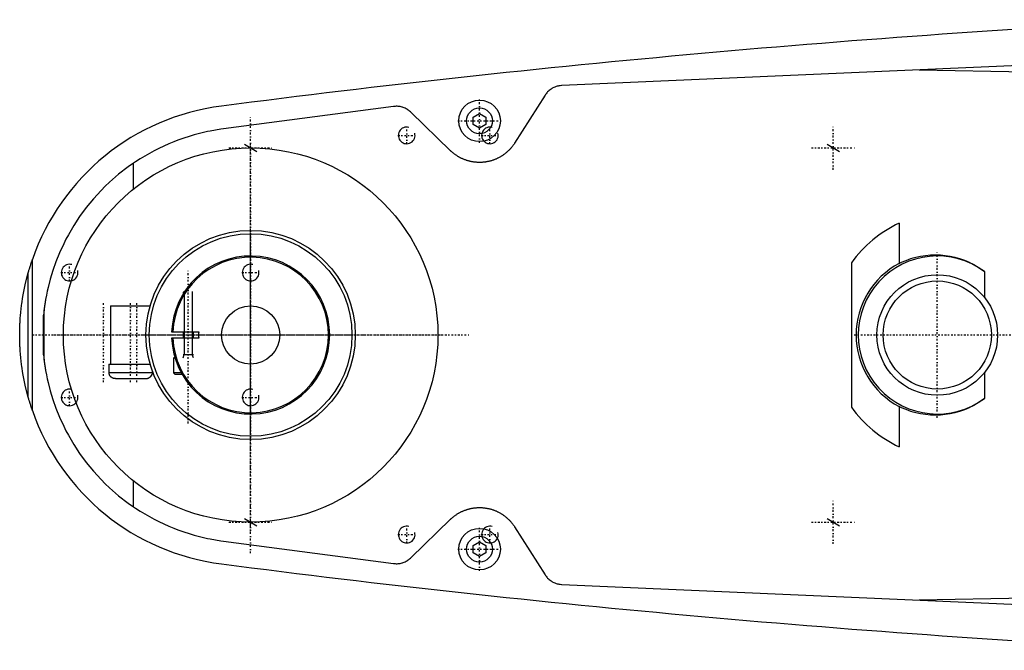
# Model space of a CAD drawing. Extents: x -1056 to 181, y -120 to 120.
# Tile 1 of 5: x -1056 to -819, y -76 to 76. Entities that reach past the tile are written whole.
import ezdxf

# ---------------------------------------------------------------- set-up
doc = ezdxf.new("R2010")
doc.units = 0
doc.linetypes.add('CENTER', pattern=[1.5, 0.45, -0.5, 0.05, -0.5])
for name, color, linetype in [('AM_0', 7, 'CONTINUOUS'), ('AM_10', 7, 'CONTINUOUS'), ('AM_7', 7, 'CENTER')]:
    doc.layers.add(name, color=color, linetype=linetype)

msp = doc.modelspace()

# ---------------------------------------------------------------- linework, layer by layer
at = {"layer": 'AM_0', "color": 7, "linetype": 'CONTINUOUS'}
for p, q in [((-695.22, 70), (-925.22, 60)), ((-839.33, 63.73), (-742.03, 61.98)), ((-929.22, 57.68), (-936.56, 46.13)), ((-965.65, 54.96), (-1006.53, 49.57)), ((-951.96, 44.32), (-961.52, 53.59)), ((-946.5, 52.37), (-945, 53.23)), ((-946.5, 50.63), (-946.5, 52.37)), ((-945, 53.23), (-943.5, 52.37)), ((-943.5, 52.37), (-943.5, 50.63)), ((-945, 49.77), (-946.5, 50.63)), ((-943.5, 50.63), (-945, 49.77)), ((-1028.19, 35.08), (-1028.19, 41.3)), ((-844.16, 26.89), (-844.16, 17.21)), ((-1052.45, -18.15), (-1052.45, 18.15)), ((-855.65, 17.37), (-855.65, -17.38)), ((-1053.45, -14.95), (-1053.45, 14.95)), ((-823.65, 15.24), (-823.65, 9.02)), ((-1015.97, 10.5), (-1016.25, 10.22)), ((-1016.25, 10.22), (-1016.25, 9.85)), ((-1016.01, 10.22), (-1016.25, 10.22)), ((-1015.84, 10.5), (-1015.97, 10.5)), ((-1049.63, 6.05), (-1049.77, 4.76)), ((-1049.77, -4.76), (-1049.77, 4.76)), ((-1049.63, -6.05), (-1049.63, 6.05)), ((-1033.65, 7), (-1033.65, -7)), ((-1033.65, 7), (-1024.16, 7)), ((-1018.99, 0.75), (-1012.48, 0.75)), ((-1016.25, 0.75), (-1016.25, -0.75)), ((-1013.75, -0.75), (-1013.75, 0.75)), ((-1012.48, -0.75), (-1018.99, -0.75)), ((-1049.77, -4.76), (-1049.63, -6.05)), ((-1034.1, -7), (-1034.1, -9)), ((-1034.1, -7), (-1024.16, -7)), ((-1018.5, -5.6), (-1018.5, -9.1)), ((-1018.16, -5.6), (-1018.5, -5.6)), ((-1018.19, -5.5), (-1018.4, -5.5)), ((-1034.1, -9), (-1023.6, -9)), ((-1023.6, -9), (-1023.6, -8.69)), ((-1018.5, -9.1), (-1018.1, -9.5)), ((-1016.68, -9.1), (-1018.5, -9.1)), ((-823.65, -9.02), (-823.65, -15.24)), ((-1033.72, -10), (-1033.63, -10)), ((-1032.49, -10.5), (-1025.21, -10.5)), ((-1024.07, -10), (-1023.98, -10)), ((-1016.45, -9.5), (-1018.1, -9.5)), ((-844.16, -17.21), (-844.16, -26.89)), ((-1028.19, -41.3), (-1028.19, -35.08)), ((-961.52, -53.59), (-951.96, -44.32)), ((-936.56, -46.13), (-929.22, -57.68)), ((-1006.53, -49.57), (-965.65, -54.96)), ((-946.5, -50.63), (-945, -49.77)), ((-946.5, -52.37), (-946.5, -50.63)), ((-945, -49.77), (-943.5, -50.63)), ((-943.5, -50.63), (-943.5, -52.37)), ((-945, -53.23), (-946.5, -52.37)), ((-943.5, -52.37), (-945, -53.23)), ((-925.22, -60), (-695.22, -70)), ((-742.03, -61.98), (-839.33, -63.73))]:
    msp.add_line(p, q, dxfattribs=at)
for points in [[(-925.22, 60, 0), (-925.34, 59.99, 0), (-925.6, 59.96, 0), (-925.85, 59.93, 0), (-925.98, 59.9, 0), (-926.11, 59.88, 0), (-926.37, 59.81, 0), (-926.62, 59.73, 0), (-926.87, 59.64, 0), (-927.12, 59.53, 0), (-927.36, 59.41, 0), (-927.48, 59.34, 0), (-927.59, 59.28, 0), (-927.82, 59.13, 0), (-928.04, 58.97, 0), (-928.24, 58.81, 0), (-928.44, 58.63, 0), (-928.63, 58.44, 0), (-928.72, 58.34, 0), (-928.81, 58.24, 0), (-928.98, 58.03, 0), (-929.14, 57.8, 0), (-929.22, 57.68, 0)], [(-961.52, 53.59, 0), (-961.61, 53.68, 0), (-961.81, 53.85, 0), (-962.01, 54.01, 0), (-962.11, 54.08, 0), (-962.22, 54.16, 0), (-962.44, 54.29, 0), (-962.66, 54.42, 0), (-962.89, 54.53, 0), (-963.13, 54.64, 0), (-963.37, 54.73, 0), (-963.49, 54.77, 0), (-963.61, 54.8, 0), (-963.85, 54.87, 0), (-964.09, 54.92, 0), (-964.34, 54.96, 0), (-964.58, 54.98, 0), (-964.82, 55, 0), (-964.94, 55, 0), (-965.05, 55, 0), (-965.29, 54.99, 0), (-965.53, 54.97, 0), (-965.65, 54.96, 0)], [(-1006.53, 49.57, 0), (-1007.18, 49.48, 0), (-1008.46, 49.28, 0), (-1009.75, 49.04, 0), (-1010.38, 48.91, 0), (-1011.02, 48.77, 0), (-1012.29, 48.47, 0), (-1013.54, 48.13, 0), (-1014.79, 47.76, 0), (-1016.03, 47.36, 0), (-1017.25, 46.93, 0), (-1017.86, 46.7, 0), (-1018.47, 46.46, 0), (-1019.67, 45.97, 0), (-1020.86, 45.44, 0), (-1022.03, 44.89, 0), (-1023.19, 44.3, 0), (-1024.33, 43.68, 0), (-1024.89, 43.36, 0), (-1025.45, 43.04, 0), (-1026.56, 42.36, 0), (-1027.65, 41.66, 0), (-1028.19, 41.3, 0)], [(-936.56, 46.13, 0), (-936.61, 46.06, 0), (-936.71, 45.91, 0), (-936.81, 45.77, 0), (-936.86, 45.7, 0), (-936.91, 45.63, 0), (-937.01, 45.49, 0), (-937.12, 45.35, 0), (-937.22, 45.21, 0), (-937.33, 45.08, 0), (-937.44, 44.95, 0), (-937.5, 44.89, 0), (-937.55, 44.83, 0), (-937.67, 44.7, 0), (-937.78, 44.58, 0), (-937.9, 44.46, 0), (-938.01, 44.35, 0), (-938.13, 44.23, 0), (-938.19, 44.18, 0), (-938.25, 44.12, 0), (-938.37, 44.01, 0), (-938.5, 43.9, 0), (-938.56, 43.85, 0), (-938.62, 43.8, 0), (-938.75, 43.69, 0), (-938.88, 43.59, 0), (-938.95, 43.54, 0), (-939.02, 43.49, 0), (-939.15, 43.39, 0), (-939.29, 43.29, 0), (-939.43, 43.2, 0), (-939.57, 43.11, 0), (-939.71, 43.02, 0), (-939.78, 42.97, 0), (-939.85, 42.93, 0), (-939.99, 42.84, 0), (-940.14, 42.76, 0), (-940.29, 42.68, 0), (-940.43, 42.6, 0), (-940.58, 42.53, 0), (-940.66, 42.49, 0), (-940.73, 42.46, 0), (-940.89, 42.39, 0), (-941.04, 42.32, 0), (-941.19, 42.25, 0), (-941.35, 42.19, 0), (-941.5, 42.13, 0), (-941.58, 42.1, 0), (-941.66, 42.08, 0), (-941.81, 42.02, 0), (-941.97, 41.97, 0), (-942.13, 41.92, 0), (-942.29, 41.88, 0), (-942.44, 41.83, 0), (-942.52, 41.81, 0), (-942.6, 41.79, 0), (-942.76, 41.75, 0), (-942.92, 41.72, 0), (-943.08, 41.69, 0), (-943.24, 41.66, 0), (-943.4, 41.63, 0), (-943.48, 41.62, 0), (-943.56, 41.6, 0), (-943.71, 41.58, 0), (-943.87, 41.56, 0), (-943.95, 41.56, 0), (-944.03, 41.55, 0), (-944.19, 41.53, 0), (-944.34, 41.52, 0), (-944.42, 41.52, 0), (-944.5, 41.51, 0), (-944.65, 41.51, 0), (-944.81, 41.5, 0), (-944.96, 41.5, 0), (-945.11, 41.5, 0), (-945.27, 41.5, 0), (-945.34, 41.51, 0), (-945.42, 41.51, 0), (-945.58, 41.52, 0), (-945.73, 41.53, 0), (-945.89, 41.54, 0), (-946.05, 41.55, 0), (-946.2, 41.57, 0), (-946.28, 41.58, 0), (-946.36, 41.59, 0), (-946.52, 41.62, 0), (-946.68, 41.64, 0), (-946.84, 41.67, 0), (-946.99, 41.7, 0), (-947.15, 41.73, 0), (-947.23, 41.75, 0), (-947.31, 41.77, 0), (-947.47, 41.81, 0), (-947.63, 41.85, 0), (-947.78, 41.9, 0), (-947.94, 41.94, 0), (-948.1, 41.99, 0), (-948.18, 42.02, 0), (-948.25, 42.04, 0), (-948.41, 42.1, 0), (-948.56, 42.16, 0), (-948.72, 42.22, 0), (-948.87, 42.28, 0), (-949.02, 42.35, 0), (-949.1, 42.38, 0), (-949.18, 42.41, 0), (-949.33, 42.48, 0), (-949.47, 42.56, 0), (-949.55, 42.59, 0), (-949.62, 42.63, 0), (-949.77, 42.71, 0), (-949.91, 42.79, 0), (-949.99, 42.83, 0), (-950.06, 42.87, 0), (-950.2, 42.96, 0), (-950.34, 43.05, 0), (-950.48, 43.14, 0), (-950.62, 43.23, 0), (-950.76, 43.32, 0), (-950.83, 43.37, 0), (-950.89, 43.42, 0), (-951.03, 43.52, 0), (-951.16, 43.62, 0), (-951.29, 43.72, 0), (-951.41, 43.83, 0), (-951.54, 43.93, 0), (-951.6, 43.99, 0), (-951.66, 44.04, 0), (-951.78, 44.15, 0), (-951.9, 44.26, 0), (-951.96, 44.32, 0)], [(-1028.19, 41.3, 0), (-1029.41, 40.44, 0), (-1031.74, 38.64, 0), (-1033.91, 36.74, 0), (-1034.94, 35.76, 0), (-1035.93, 34.77, 0), (-1037.8, 32.72, 0), (-1039.52, 30.63, 0), (-1041.09, 28.48, 0), (-1042.52, 26.31, 0), (-1043.8, 24.12, 0), (-1044.38, 23.03, 0), (-1044.93, 21.93, 0), (-1045.93, 19.76, 0), (-1046.8, 17.6, 0), (-1047.54, 15.49, 0), (-1048.16, 13.43, 0), (-1048.67, 11.45, 0), (-1048.88, 10.51, 0), (-1049.07, 9.59, 0), (-1049.26, 8.57, 0), (-1049.31, 8.3, 0), (-1049.35, 8.03, 0), (-1049.37, 7.89, 0), (-1049.39, 7.76, 0), (-1049.43, 7.51, 0), (-1049.47, 7.26, 0), (-1049.5, 7.03, 0), (-1049.53, 6.81, 0), (-1049.56, 6.6, 0), (-1049.58, 6.5, 0), (-1049.59, 6.41, 0), (-1049.61, 6.25, 0), (-1049.63, 6.11, 0), (-1049.63, 6.05, 0)], [(-844.16, 17.21, 0), (-843.62, 17.48, 0), (-842.51, 17.95, 0), (-841.36, 18.36, 0), (-840.78, 18.54, 0), (-840.19, 18.69, 0), (-839, 18.95, 0), (-837.8, 19.14, 0), (-836.6, 19.24, 0), (-835.41, 19.28, 0), (-834.23, 19.24, 0), (-833.65, 19.19, 0), (-833.08, 19.13, 0), (-831.94, 18.95, 0), (-830.79, 18.7, 0), (-829.63, 18.37, 0), (-828.48, 17.97, 0), (-827.35, 17.49, 0), (-826.79, 17.22, 0), (-826.24, 16.93, 0), (-825.17, 16.3, 0), (-824.15, 15.61, 0), (-823.65, 15.24, 0)], [(-1053.45, 14.95, 0), (-1053.45, 14.95, 0), (-1053.45, 14.95, 0), (-1053.45, 14.95, 0), (-1053.45, 14.95, 0), (-1053.45, 14.95, 0), (-1053.45, 14.95, 0), (-1053.45, 14.95, 0), (-1053.45, 14.95, 0), (-1053.45, 14.95, 0), (-1053.45, 14.95, 0), (-1053.45, 14.95, 0), (-1053.45, 14.96, 0), (-1053.45, 14.96, 0), (-1053.45, 14.96, 0), (-1053.45, 14.96, 0), (-1053.45, 14.96, 0), (-1053.44, 14.96, 0), (-1053.44, 14.96, 0), (-1053.44, 14.97, 0), (-1053.44, 14.97, 0), (-1053.44, 14.97, 0), (-1053.44, 14.97, 0), (-1053.44, 14.97, 0), (-1053.44, 14.97, 0), (-1053.44, 14.98, 0), (-1053.44, 14.98, 0), (-1053.44, 14.98, 0), (-1053.44, 14.98, 0), (-1053.44, 14.98, 0), (-1053.44, 14.99, 0), (-1053.44, 14.99, 0), (-1053.44, 14.99, 0), (-1053.44, 14.99, 0), (-1053.44, 15, 0), (-1053.43, 15, 0), (-1053.43, 15, 0), (-1053.43, 15.01, 0), (-1053.43, 15.03, 0), (-1053.42, 15.05, 0), (-1053.41, 15.07, 0), (-1053.41, 15.09, 0), (-1053.41, 15.1, 0), (-1053.4, 15.12, 0), (-1053.39, 15.15, 0), (-1053.39, 15.17, 0), (-1053.38, 15.2, 0), (-1053.37, 15.23, 0), (-1053.37, 15.24, 0), (-1053.36, 15.26, 0), (-1053.35, 15.28, 0), (-1053.35, 15.31, 0), (-1053.34, 15.33, 0), (-1053.34, 15.34, 0), (-1053.33, 15.37, 0), (-1053.32, 15.4, 0), (-1053.32, 15.41, 0), (-1053.31, 15.43, 0), (-1053.3, 15.46, 0), (-1053.3, 15.49, 0), (-1053.27, 15.59, 0), (-1053.21, 15.76, 0), (-1053.16, 15.94, 0), (-1053.1, 16.13, 0), (-1053.05, 16.32, 0), (-1053.02, 16.41, 0), (-1052.99, 16.51, 0), (-1052.93, 16.71, 0), (-1052.86, 16.9, 0), (-1052.8, 17.1, 0), (-1052.74, 17.29, 0), (-1052.67, 17.49, 0), (-1052.64, 17.58, 0), (-1052.61, 17.68, 0), (-1052.54, 17.87, 0), (-1052.48, 18.05, 0), (-1052.45, 18.15, 0)], [(-1055.5, 0, 0), (-1055.5, 0.01, 0), (-1055.5, 0.04, 0), (-1055.5, 0.06, 0), (-1055.5, 0.07, 0), (-1055.5, 0.08, 0), (-1055.5, 0.11, 0), (-1055.5, 0.13, 0), (-1055.5, 0.15, 0), (-1055.5, 0.18, 0), (-1055.5, 0.2, 0), (-1055.5, 0.21, 0), (-1055.5, 0.22, 0), (-1055.5, 0.25, 0), (-1055.5, 0.27, 0), (-1055.5, 0.29, 0), (-1055.5, 0.32, 0), (-1055.5, 0.34, 0), (-1055.5, 0.35, 0), (-1055.5, 0.36, 0), (-1055.5, 0.39, 0), (-1055.5, 0.41, 0), (-1055.5, 0.42, 0), (-1055.5, 0.43, 0), (-1055.5, 0.46, 0), (-1055.5, 0.48, 0), (-1055.5, 0.49, 0), (-1055.5, 0.5, 0), (-1055.5, 0.53, 0), (-1055.5, 0.55, 0), (-1055.5, 0.57, 0), (-1055.5, 0.6, 0), (-1055.5, 0.62, 0), (-1055.5, 0.63, 0), (-1055.5, 0.64, 0), (-1055.5, 0.67, 0), (-1055.5, 0.69, 0), (-1055.5, 0.71, 0), (-1055.5, 0.74, 0), (-1055.49, 0.76, 0), (-1055.49, 0.77, 0), (-1055.49, 0.78, 0), (-1055.49, 0.81, 0), (-1055.49, 0.83, 0), (-1055.49, 0.85, 0), (-1055.49, 0.88, 0), (-1055.49, 0.9, 0), (-1055.49, 0.91, 0), (-1055.49, 0.92, 0), (-1055.49, 0.95, 0), (-1055.49, 0.97, 0), (-1055.49, 1.05, 0), (-1055.49, 1.19, 0), (-1055.49, 1.26, 0), (-1055.48, 1.33, 0), (-1055.48, 1.47, 0), (-1055.48, 1.61, 0), (-1055.47, 1.75, 0), (-1055.47, 1.89, 0), (-1055.46, 2.03, 0), (-1055.46, 2.1, 0), (-1055.46, 2.17, 0), (-1055.45, 2.31, 0), (-1055.45, 2.45, 0), (-1055.44, 2.52, 0), (-1055.44, 2.59, 0), (-1055.43, 2.73, 0), (-1055.43, 2.87, 0), (-1055.42, 2.94, 0), (-1055.42, 3.01, 0), (-1055.41, 3.15, 0), (-1055.4, 3.29, 0), (-1055.39, 3.43, 0), (-1055.39, 3.57, 0), (-1055.38, 3.71, 0), (-1055.37, 3.78, 0), (-1055.37, 3.85, 0), (-1055.36, 3.99, 0), (-1055.35, 4.13, 0), (-1055.31, 4.62, 0), (-1055.23, 5.46, 0), (-1055.14, 6.29, 0), (-1055.04, 7.13, 0), (-1054.99, 7.54, 0), (-1054.93, 7.96, 0), (-1054.8, 8.79, 0), (-1054.66, 9.62, 0), (-1054.07, 12.5, 0), (-1053.45, 14.95, 0)], [(-1053.45, -14.95, 0), (-1054.07, -12.5, 0), (-1054.66, -9.62, 0), (-1054.8, -8.79, 0), (-1054.93, -7.96, 0), (-1054.99, -7.54, 0), (-1055.04, -7.13, 0), (-1055.14, -6.29, 0), (-1055.23, -5.46, 0), (-1055.31, -4.62, 0), (-1055.37, -3.78, 0), (-1055.4, -3.29, 0), (-1055.41, -3.15, 0), (-1055.42, -3.01, 0), (-1055.42, -2.94, 0), (-1055.43, -2.87, 0), (-1055.43, -2.73, 0), (-1055.44, -2.59, 0), (-1055.44, -2.52, 0), (-1055.45, -2.45, 0), (-1055.45, -2.31, 0), (-1055.46, -2.17, 0), (-1055.46, -2.1, 0), (-1055.46, -2.03, 0), (-1055.47, -1.89, 0), (-1055.47, -1.75, 0), (-1055.48, -1.61, 0), (-1055.48, -1.47, 0), (-1055.48, -1.33, 0), (-1055.49, -1.26, 0), (-1055.49, -1.19, 0), (-1055.49, -1.05, 0), (-1055.49, -0.91, 0), (-1055.49, -0.83, 0), (-1055.49, -0.81, 0), (-1055.49, -0.78, 0), (-1055.49, -0.77, 0), (-1055.49, -0.76, 0), (-1055.5, -0.74, 0), (-1055.5, -0.71, 0), (-1055.5, -0.69, 0), (-1055.5, -0.67, 0), (-1055.5, -0.64, 0), (-1055.5, -0.63, 0), (-1055.5, -0.62, 0), (-1055.5, -0.6, 0), (-1055.5, -0.57, 0), (-1055.5, -0.55, 0), (-1055.5, -0.53, 0), (-1055.5, -0.5, 0), (-1055.5, -0.49, 0), (-1055.5, -0.48, 0), (-1055.5, -0.46, 0), (-1055.5, -0.43, 0), (-1055.5, -0.42, 0), (-1055.5, -0.41, 0), (-1055.5, -0.39, 0), (-1055.5, -0.36, 0), (-1055.5, -0.35, 0), (-1055.5, -0.34, 0), (-1055.5, -0.32, 0), (-1055.5, -0.29, 0), (-1055.5, -0.27, 0), (-1055.5, -0.25, 0), (-1055.5, -0.22, 0), (-1055.5, -0.21, 0), (-1055.5, -0.2, 0), (-1055.5, -0.18, 0), (-1055.5, -0.15, 0), (-1055.5, -0.13, 0), (-1055.5, -0.11, 0), (-1055.5, -0.08, 0), (-1055.5, -0.07, 0), (-1055.5, -0.06, 0), (-1055.5, -0.04, 0), (-1055.5, -0.01, 0), (-1055.5, 0, 0)], [(-1049.63, -6.05, 0), (-1049.63, -6.11, 0), (-1049.61, -6.25, 0), (-1049.59, -6.41, 0), (-1049.58, -6.5, 0), (-1049.56, -6.6, 0), (-1049.53, -6.81, 0), (-1049.5, -7.03, 0), (-1049.47, -7.26, 0), (-1049.43, -7.51, 0), (-1049.39, -7.76, 0), (-1049.37, -7.89, 0), (-1049.35, -8.03, 0), (-1049.31, -8.3, 0), (-1049.26, -8.57, 0), (-1049.07, -9.59, 0), (-1048.88, -10.51, 0), (-1048.67, -11.45, 0), (-1048.16, -13.43, 0), (-1047.54, -15.49, 0), (-1046.8, -17.6, 0), (-1045.93, -19.76, 0), (-1044.93, -21.93, 0), (-1044.38, -23.03, 0), (-1043.8, -24.12, 0), (-1042.52, -26.31, 0), (-1041.09, -28.48, 0), (-1039.52, -30.63, 0), (-1037.8, -32.72, 0), (-1035.93, -34.77, 0), (-1034.94, -35.76, 0), (-1033.91, -36.74, 0), (-1031.74, -38.64, 0), (-1029.41, -40.44, 0), (-1028.19, -41.3, 0)], [(-1032.49, -10.5, 0), (-1032.52, -10.5, 0), (-1032.59, -10.5, 0), (-1032.67, -10.49, 0), (-1032.7, -10.49, 0), (-1032.74, -10.48, 0), (-1032.81, -10.47, 0), (-1032.88, -10.45, 0), (-1032.95, -10.43, 0), (-1033.02, -10.41, 0), (-1033.08, -10.38, 0), (-1033.12, -10.37, 0), (-1033.15, -10.36, 0), (-1033.21, -10.33, 0), (-1033.27, -10.29, 0), (-1033.34, -10.25, 0), (-1033.4, -10.21, 0), (-1033.46, -10.17, 0), (-1033.48, -10.14, 0), (-1033.51, -10.12, 0), (-1033.56, -10.07, 0), (-1033.61, -10.03, 0), (-1033.63, -10, 0)], [(-1025.21, -10.5, 0), (-1025.18, -10.5, 0), (-1025.11, -10.5, 0), (-1025.03, -10.49, 0), (-1025, -10.49, 0), (-1024.96, -10.48, 0), (-1024.89, -10.47, 0), (-1024.82, -10.45, 0), (-1024.75, -10.43, 0), (-1024.68, -10.41, 0), (-1024.62, -10.38, 0), (-1024.58, -10.37, 0), (-1024.55, -10.36, 0), (-1024.49, -10.33, 0), (-1024.43, -10.29, 0), (-1024.36, -10.25, 0), (-1024.3, -10.21, 0), (-1024.24, -10.17, 0), (-1024.22, -10.14, 0), (-1024.19, -10.12, 0), (-1024.14, -10.07, 0), (-1024.09, -10.03, 0), (-1024.07, -10, 0)], [(-1052.45, -18.15, 0), (-1052.48, -18.05, 0), (-1052.54, -17.87, 0), (-1052.61, -17.68, 0), (-1052.64, -17.58, 0), (-1052.67, -17.49, 0), (-1052.74, -17.29, 0), (-1052.8, -17.1, 0), (-1052.86, -16.9, 0), (-1052.93, -16.71, 0), (-1052.99, -16.51, 0), (-1053.02, -16.41, 0), (-1053.05, -16.32, 0), (-1053.1, -16.13, 0), (-1053.16, -15.94, 0), (-1053.21, -15.76, 0), (-1053.27, -15.59, 0), (-1053.3, -15.49, 0), (-1053.3, -15.46, 0), (-1053.31, -15.43, 0), (-1053.32, -15.41, 0), (-1053.32, -15.4, 0), (-1053.33, -15.37, 0), (-1053.34, -15.34, 0), (-1053.34, -15.33, 0), (-1053.35, -15.31, 0), (-1053.35, -15.28, 0), (-1053.36, -15.26, 0), (-1053.37, -15.24, 0), (-1053.37, -15.23, 0), (-1053.38, -15.2, 0), (-1053.39, -15.17, 0), (-1053.39, -15.15, 0), (-1053.4, -15.12, 0), (-1053.41, -15.1, 0), (-1053.41, -15.09, 0), (-1053.41, -15.07, 0), (-1053.42, -15.05, 0), (-1053.43, -15.03, 0), (-1053.43, -15.01, 0), (-1053.43, -15, 0), (-1053.43, -15, 0), (-1053.44, -15, 0), (-1053.44, -14.99, 0), (-1053.44, -14.99, 0), (-1053.44, -14.99, 0), (-1053.44, -14.99, 0), (-1053.44, -14.98, 0), (-1053.44, -14.98, 0), (-1053.44, -14.98, 0), (-1053.44, -14.98, 0), (-1053.44, -14.98, 0), (-1053.44, -14.97, 0), (-1053.44, -14.97, 0), (-1053.44, -14.97, 0), (-1053.44, -14.97, 0), (-1053.44, -14.97, 0), (-1053.44, -14.97, 0), (-1053.44, -14.96, 0), (-1053.44, -14.96, 0), (-1053.45, -14.96, 0), (-1053.45, -14.96, 0), (-1053.45, -14.96, 0), (-1053.45, -14.96, 0), (-1053.45, -14.96, 0), (-1053.45, -14.95, 0), (-1053.45, -14.95, 0), (-1053.45, -14.95, 0), (-1053.45, -14.95, 0), (-1053.45, -14.95, 0), (-1053.45, -14.95, 0), (-1053.45, -14.95, 0), (-1053.45, -14.95, 0), (-1053.45, -14.95, 0), (-1053.45, -14.95, 0), (-1053.45, -14.95, 0), (-1053.45, -14.95, 0)], [(-823.65, -15.24, 0), (-824.15, -15.61, 0), (-825.17, -16.3, 0), (-826.24, -16.93, 0), (-826.79, -17.22, 0), (-827.35, -17.49, 0), (-828.48, -17.97, 0), (-829.63, -18.37, 0), (-830.79, -18.7, 0), (-831.94, -18.95, 0), (-833.08, -19.13, 0), (-833.65, -19.19, 0), (-834.23, -19.24, 0), (-835.41, -19.28, 0), (-836.6, -19.24, 0), (-837.8, -19.14, 0), (-839, -18.95, 0), (-840.19, -18.69, 0), (-840.78, -18.54, 0), (-841.36, -18.36, 0), (-842.51, -17.95, 0), (-843.62, -17.48, 0), (-844.16, -17.21, 0)], [(-1028.19, -41.3, 0), (-1027.65, -41.66, 0), (-1026.56, -42.36, 0), (-1025.45, -43.04, 0), (-1024.89, -43.36, 0), (-1024.33, -43.68, 0), (-1023.19, -44.3, 0), (-1022.03, -44.89, 0), (-1020.86, -45.44, 0), (-1019.67, -45.97, 0), (-1018.47, -46.46, 0), (-1017.86, -46.7, 0), (-1017.25, -46.93, 0), (-1016.03, -47.36, 0), (-1014.79, -47.76, 0), (-1013.54, -48.13, 0), (-1012.29, -48.47, 0), (-1011.02, -48.77, 0), (-1010.38, -48.91, 0), (-1009.75, -49.04, 0), (-1008.46, -49.28, 0), (-1007.18, -49.48, 0), (-1006.53, -49.57, 0)], [(-951.96, -44.32, 0), (-951.9, -44.26, 0), (-951.78, -44.15, 0), (-951.66, -44.04, 0), (-951.6, -43.99, 0), (-951.54, -43.93, 0), (-951.41, -43.82, 0), (-951.28, -43.72, 0), (-951.15, -43.62, 0), (-951.02, -43.51, 0), (-950.89, -43.42, 0), (-950.82, -43.37, 0), (-950.75, -43.32, 0), (-950.61, -43.22, 0), (-950.48, -43.13, 0), (-950.34, -43.04, 0), (-950.19, -42.95, 0), (-950.05, -42.87, 0), (-949.98, -42.83, 0), (-949.91, -42.79, 0), (-949.76, -42.71, 0), (-949.61, -42.63, 0), (-949.54, -42.59, 0), (-949.47, -42.55, 0), (-949.32, -42.48, 0), (-949.17, -42.41, 0), (-949.09, -42.38, 0), (-949.02, -42.34, 0), (-948.86, -42.28, 0), (-948.71, -42.21, 0), (-948.56, -42.15, 0), (-948.4, -42.1, 0), (-948.25, -42.04, 0), (-948.17, -42.02, 0), (-948.09, -41.99, 0), (-947.94, -41.94, 0), (-947.78, -41.89, 0), (-947.62, -41.85, 0), (-947.46, -41.81, 0), (-947.31, -41.77, 0), (-947.23, -41.75, 0), (-947.15, -41.73, 0), (-946.99, -41.7, 0), (-946.83, -41.67, 0), (-946.67, -41.64, 0), (-946.52, -41.62, 0), (-946.36, -41.59, 0), (-946.28, -41.58, 0), (-946.2, -41.57, 0), (-946.04, -41.55, 0), (-945.89, -41.54, 0), (-945.73, -41.53, 0), (-945.57, -41.52, 0), (-945.42, -41.51, 0), (-945.34, -41.51, 0), (-945.26, -41.5, 0), (-945.11, -41.5, 0), (-944.96, -41.5, 0), (-944.8, -41.5, 0), (-944.65, -41.51, 0), (-944.5, -41.51, 0), (-944.42, -41.52, 0), (-944.34, -41.52, 0), (-944.18, -41.53, 0), (-944.03, -41.55, 0), (-943.95, -41.56, 0), (-943.87, -41.56, 0), (-943.71, -41.58, 0), (-943.55, -41.61, 0), (-943.47, -41.62, 0), (-943.39, -41.63, 0), (-943.24, -41.66, 0), (-943.08, -41.69, 0), (-942.92, -41.72, 0), (-942.76, -41.75, 0), (-942.6, -41.79, 0), (-942.52, -41.81, 0), (-942.44, -41.83, 0), (-942.29, -41.88, 0), (-942.13, -41.92, 0), (-941.97, -41.97, 0), (-941.81, -42.02, 0), (-941.66, -42.08, 0), (-941.58, -42.1, 0), (-941.5, -42.13, 0), (-941.35, -42.19, 0), (-941.19, -42.25, 0), (-941.04, -42.32, 0), (-940.89, -42.38, 0), (-940.74, -42.45, 0), (-940.66, -42.49, 0), (-940.59, -42.53, 0), (-940.44, -42.6, 0), (-940.29, -42.68, 0), (-940.14, -42.76, 0), (-940, -42.84, 0), (-939.85, -42.93, 0), (-939.78, -42.97, 0), (-939.71, -43.01, 0), (-939.57, -43.1, 0), (-939.43, -43.2, 0), (-939.29, -43.29, 0), (-939.15, -43.39, 0), (-939.02, -43.49, 0), (-938.95, -43.54, 0), (-938.88, -43.59, 0), (-938.75, -43.69, 0), (-938.62, -43.8, 0), (-938.56, -43.85, 0), (-938.5, -43.9, 0), (-938.37, -44.01, 0), (-938.25, -44.12, 0), (-938.19, -44.18, 0), (-938.13, -44.24, 0), (-938.01, -44.35, 0), (-937.89, -44.47, 0), (-937.77, -44.59, 0), (-937.66, -44.71, 0), (-937.55, -44.83, 0), (-937.49, -44.89, 0), (-937.44, -44.96, 0), (-937.33, -45.08, 0), (-937.22, -45.22, 0), (-937.12, -45.35, 0), (-937.01, -45.49, 0), (-936.91, -45.63, 0), (-936.86, -45.7, 0), (-936.81, -45.77, 0), (-936.71, -45.91, 0), (-936.61, -46.06, 0), (-936.56, -46.13, 0)], [(-965.65, -54.96, 0), (-965.53, -54.97, 0), (-965.29, -54.99, 0), (-965.05, -55, 0), (-964.94, -55, 0), (-964.82, -55, 0), (-964.58, -54.98, 0), (-964.34, -54.96, 0), (-964.09, -54.92, 0), (-963.85, -54.87, 0), (-963.61, -54.8, 0), (-963.49, -54.77, 0), (-963.37, -54.73, 0), (-963.13, -54.64, 0), (-962.89, -54.53, 0), (-962.66, -54.42, 0), (-962.44, -54.29, 0), (-962.22, -54.16, 0), (-962.11, -54.08, 0), (-962.01, -54.01, 0), (-961.81, -53.85, 0), (-961.61, -53.68, 0), (-961.52, -53.59, 0)], [(-929.22, -57.68, 0), (-929.14, -57.8, 0), (-928.98, -58.03, 0), (-928.81, -58.24, 0), (-928.72, -58.34, 0), (-928.63, -58.44, 0), (-928.44, -58.63, 0), (-928.24, -58.81, 0), (-928.04, -58.97, 0), (-927.82, -59.13, 0), (-927.59, -59.28, 0), (-927.47, -59.34, 0), (-927.36, -59.41, 0), (-927.12, -59.53, 0), (-926.87, -59.64, 0), (-926.62, -59.73, 0), (-926.37, -59.81, 0), (-926.11, -59.88, 0), (-925.98, -59.9, 0), (-925.85, -59.93, 0), (-925.6, -59.96, 0), (-925.34, -59.99, 0), (-925.22, -60, 0)]]:
    msp.add_polyline3d(points, dxfattribs=at)
for centre, radius in [((-945, 51.5), 5), ((-945, 51.5), 3.1), ((-1000, 0), 45), ((-1000, 0), 25.15), ((-1000, 0), 24.35), ((-835, 0), 14.5), ((-835, 0), 13), ((-1000, 0), 7), ((-945, -51.5), 5), ((-945, -51.5), 3.1)]:
    msp.add_circle(centre, radius, dxfattribs=at)
for centre, radius, start, end in [((-623.05, -2920.27), 3000, 92.92082, 97.35313), ((-1000, 0), 55.5, 97.2532, 160.9168), ((-831.36, -0.24), 30, 115.2513, 144.039), ((-1000, 0), 19, 182.2623, 177.7377), ((-835, 0), 19, 53.3202, 306.6798), ((-1000, 0), 18.7, 182.2986, 177.7014), ((-835, 0), 19.5, 118.0266, 241.9734), ((-1000, 0), 12.5, 176.5602, 180), ((-1000, 0), 12.5, 176.5602, 183.4398), ((-1018.4, -5.6), 0.1, 90, 180), ((-1032.6, -9), 1.5, 180, 221.8103), ((-1025.1, -9), 1.5, 318.1897, 0), ((-1000, 0), 55.5, 199.0832, 262.7468), ((-831.36, 0.24), 30, 215.961, 244.7487), ((-623.05, 2920.27), 3000, 262.64687, 267.07918)]:
    msp.add_arc(centre, radius, start, end, dxfattribs=at)
at = {"layer": 'AM_10', "color": 7, "linetype": 'CONTINUOUS'}
for p, q in [((-1001.5, 45.87), (-998.5, 44.13)), ((-861.5, 45.87), (-858.5, 44.13)), ((-1015.97, 10.5), (-1015.97, -4.65)), ((-1014.03, 10.5), (-1014.03, -4.65)), ((-1016.25, -5.5), (-1015.97, -4.65)), ((-1016.25, -4.65), (-1013.75, -4.65)), ((-1013.75, -5.5), (-1014.03, -4.65)), ((-1001.5, -44.13), (-998.5, -45.87)), ((-861.5, -44.13), (-858.5, -45.87))]:
    msp.add_line(p, q, dxfattribs=at)
for centre in [(-962.5, 48), (-942.5, 48), (-1043.5, 15), (-1000, 15), (-1043.5, -15), (-1000, -15), (-962.5, -48), (-942.5, -48)]:
    msp.add_arc(centre, 2, 75, 15, dxfattribs=at)
at = {"layer": 'AM_7', "color": 4, "linetype": 'CENTER'}
for p, q in [((-945, 46.25), (-945, 56.75)), ((-1000, -52.5), (-1000, 52.5)), ((-962.5, 45.9), (-962.5, 50.1)), ((-950.25, 51.5), (-939.75, 51.5)), ((-942.5, 45.9), (-942.5, 50.1)), ((-860, 39.75), (-860, 50.25)), ((-964.6, 48), (-960.4, 48)), ((-944.6, 48), (-940.4, 48)), ((-1005.25, 45), (-994.75, 45)), ((-1000, -47.25), (-1000, 47.25)), ((-865.25, 45), (-854.75, 45)), ((-1000, -33.23), (-1000, 33.23)), ((-1000, -25.38), (-1000, 25.38)), ((-1000, -24.83), (-1000, 24.83)), ((-1000, -20.74), (-1000, 20.74)), ((-835, -19.95), (-835, 19.95)), ((-1043.5, 12.9), (-1043.5, 17.1)), ((-1045.6, 15), (-1041.4, 15)), ((-1015, -21.25), (-1015, 15.5)), ((-1002.1, 15), (-997.9, 15)), ((-1035.35, -11.38), (-1035.35, 7.87)), ((-1028.85, -11.38), (-1028.85, 7.87)), ((-1028.85, -11.38), (-1028.85, 7.87)), ((-1027.35, -11.38), (-1027.35, 7.87)), ((-1020.74, 0), (-979.26, 0)), ((-1052.5, 0), (-947.5, 0)), ((-1047.25, 0), (-952.75, 0)), ((-1033.23, 0), (-966.77, 0)), ((-1025.38, 0), (-974.62, 0)), ((-1024.83, 0), (-975.17, 0)), ((-854.95, 0), (-815.05, 0)), ((-1043.5, -17.1), (-1043.5, -12.9)), ((-1045.6, -15), (-1041.4, -15)), ((-1002.1, -15), (-997.9, -15)), ((-860, -50.25), (-860, -39.75)), ((-1005.25, -45), (-994.75, -45)), ((-962.5, -50.1), (-962.5, -45.9)), ((-945, -56.75), (-945, -46.25)), ((-942.5, -50.1), (-942.5, -45.9)), ((-865.25, -45), (-854.75, -45)), ((-964.6, -48), (-960.4, -48)), ((-944.6, -48), (-940.4, -48)), ((-950.25, -51.5), (-939.75, -51.5))]:
    msp.add_line(p, q, dxfattribs=at)

doc.saveas('drawing.dxf')
